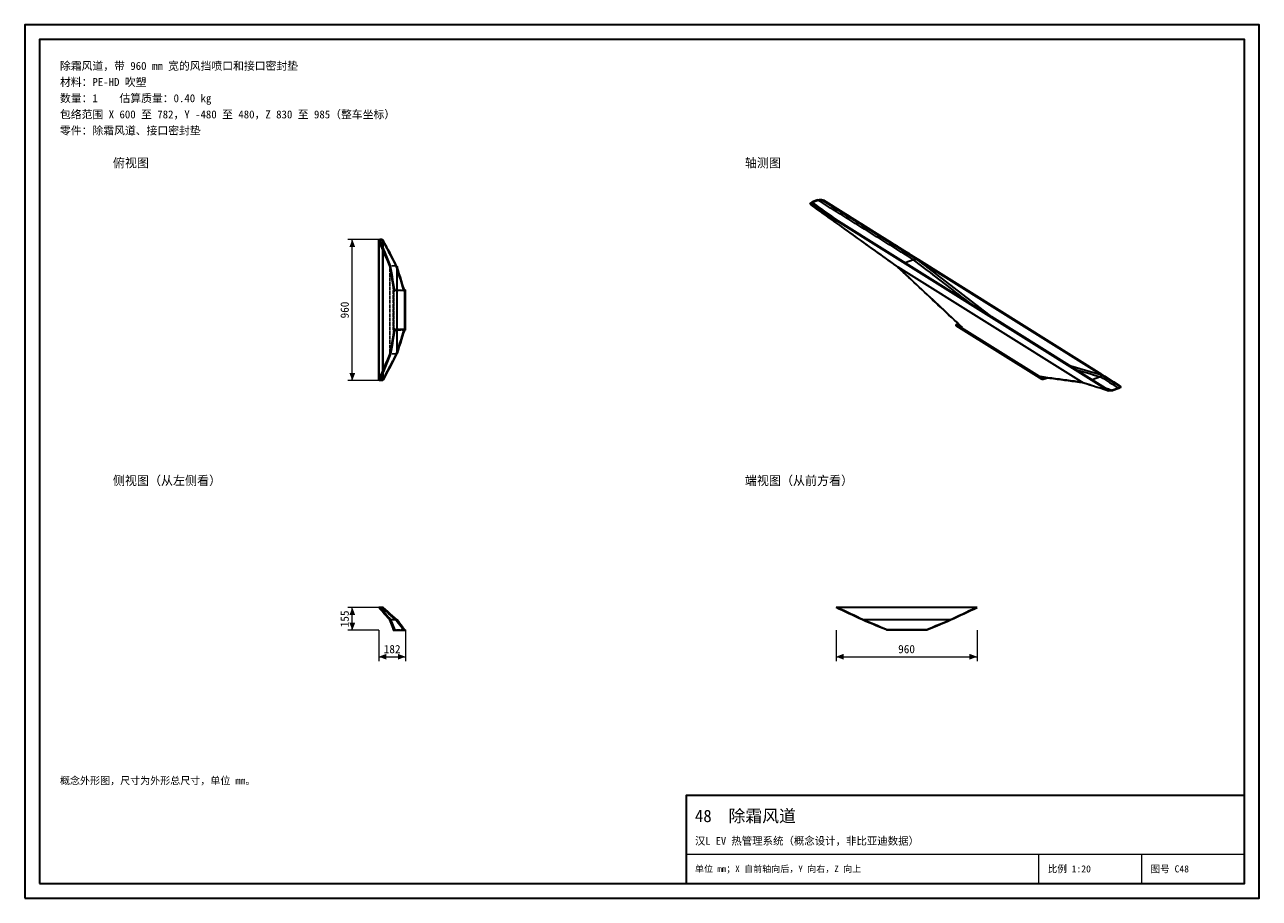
# Model space of a CAD drawing. Header units: millimetres. Extents: x 0 to 420, y 0 to 297.
import ezdxf
from ezdxf.enums import TextEntityAlignment as Align

# ---------------------------------------------------------------- set-up
doc = ezdxf.new("R2010")
doc.units = ezdxf.units.MM
doc.linetypes.add('DASHED', pattern=[1.524, 1.27, -0.254])
for name, color, linetype, lineweight, true_color in [('DIM', 7, 'Continuous', 18, 0x1e5aa0), ('FRAME', 7, 'Continuous', 35, 0x3c3c3c), ('HIDDEN', 7, 'DASHED', 13, 0x969696), ('OUTLINE', 7, 'Continuous', 35, 0x141414), ('TEXT', 7, 'Continuous', 18, 0x141414), ('THIN', 7, 'Continuous', 13, 0x6e6e6e)]:
    doc.layers.add(name, color=color, linetype=linetype, lineweight=lineweight, true_color=true_color)
doc.styles.add('ZH', font='simsun.ttc')

msp = doc.modelspace()

# ---------------------------------------------------------------- hatches: boundary and pattern name
at = {"layer": 'DIM'}
for points in [[(111.45, 224), (110.46, 221.4), (112.44, 221.4)], [(111.45, 176), (112.44, 178.6), (110.46, 178.6)], [(111.45, 98.88), (110.46, 96.28), (112.44, 96.28)], [(111.45, 91.12), (112.44, 93.72), (110.46, 93.72)], [(120.45, 82.12), (123.05, 81.14), (123.05, 83.11)], [(129.55, 82.12), (126.95, 83.11), (126.95, 81.14)], [(276, 82.12), (278.6, 81.14), (278.6, 83.11)], [(324, 82.12), (321.4, 83.11), (321.4, 81.14)]]:
    msp.add_hatch(color=7, dxfattribs=at).paths.add_polyline_path(points)

# ---------------------------------------------------------------- linework, layer by layer
for points in [[(120.45, 224), (109.95, 224)], [(111.45, 176), (111.45, 224)], [(120.45, 176), (109.95, 176)], [(120.45, 98.88), (109.95, 98.88)], [(111.45, 91.12), (111.45, 98.88)], [(120.45, 91.12), (109.95, 91.12)], [(120.45, 91.12), (120.45, 80.62)], [(129.55, 91.12), (129.55, 80.62)], [(276, 91.12), (276, 80.62)], [(324, 91.12), (324, 80.62)], [(120.45, 82.12), (129.55, 82.12)], [(276, 82.12), (324, 82.12)]]:
    msp.add_lwpolyline(points, dxfattribs=at)
at = {"layer": 'FRAME'}
for points in [[(0, 0), (420, 0), (420, 297), (0, 297)], [(5, 5), (415, 5), (415, 292), (5, 292)], [(225, 5), (415, 5), (415, 35), (225, 35)]]:
    msp.add_lwpolyline(points, close=True, dxfattribs=at)
at = {"layer": 'HIDDEN'}
for points in [[(124.2, 214.6), (123.73, 215.72), (123.26, 216.85), (122.79, 217.97), (122.33, 219.1), (121.86, 220.22), (121.39, 221.35), (120.92, 222.47), (120.45, 223.6)], [(124.6, 215), (124.13, 216.12), (123.66, 217.25), (123.19, 218.38), (122.73, 219.5), (122.26, 220.62), (121.79, 221.75), (121.32, 222.88), (120.85, 224)], [(126.3, 215), (125.71, 216.12), (125.11, 217.25), (124.52, 218.38), (123.93, 219.5), (123.33, 220.62), (122.74, 221.75), (122.14, 222.88), (121.55, 224)], [(126.57, 214.74), (125.97, 215.87), (125.38, 216.99), (124.78, 218.12), (124.19, 219.24), (123.6, 220.37), (123, 221.49), (122.41, 222.62), (121.82, 223.74)], [(126.6, 214.6), (126.01, 215.72), (125.41, 216.85), (124.82, 217.97), (124.23, 219.1), (123.63, 220.22), (123.04, 221.35), (122.44, 222.47), (121.85, 223.6)], [(126.3, 214.9), (125.66, 216.1), (125.03, 217.31), (124.39, 218.51), (123.76, 219.72), (123.12, 220.92), (122.49, 222.13), (121.85, 223.33)], [(124.6, 214.9), (124.14, 216), (123.68, 217.1), (123.23, 218.2), (122.77, 219.3), (122.31, 220.4), (121.85, 221.5)], [(124.3, 214.6), (123.89, 215.58), (123.48, 216.56), (123.08, 217.54), (122.67, 218.52), (122.26, 219.5), (121.85, 220.48)], [(124.2, 214.6), (124.21, 214.7), (124.25, 214.8), (124.32, 214.88), (124.4, 214.95), (124.5, 214.99), (124.6, 215)], [(124.2, 185.4), (124.2, 214.6)], [(125.6, 206.2), (125.4, 207.4), (125.2, 208.6), (125, 209.8), (124.8, 211), (124.6, 212.2), (124.4, 213.4), (124.2, 214.6)], [(124.6, 214.9), (124.52, 214.89), (124.45, 214.86), (124.39, 214.81), (124.34, 214.75), (124.31, 214.68), (124.3, 214.6)], [(124.3, 185.4), (124.3, 214.6)], [(125.7, 206.2), (125.5, 207.4), (125.3, 208.6), (125.1, 209.8), (124.9, 211), (124.7, 212.2), (124.5, 213.4), (124.3, 214.6)], [(126.3, 215), (124.6, 215)], [(126, 206.6), (125.8, 207.8), (125.6, 209), (125.4, 210.2), (125.2, 211.4), (125, 212.6), (124.8, 213.8), (124.6, 215)], [(126.3, 214.9), (124.6, 214.9)], [(126, 206.5), (125.8, 207.7), (125.6, 208.9), (125.4, 210.1), (125.2, 211.3), (125, 212.5), (124.8, 213.7), (124.6, 214.9)], [(126.3, 215), (126.37, 214.99), (126.44, 214.97), (126.51, 214.94), (126.56, 214.9), (126.61, 214.85), (126.65, 214.79)], [(128.9, 206.6), (128.53, 207.8), (128.16, 209), (127.79, 210.2), (127.41, 211.4), (127.04, 212.6), (126.67, 213.8), (126.3, 215)], [(126.57, 214.74), (126.54, 214.79), (126.5, 214.82), (126.45, 214.86), (126.41, 214.88), (126.35, 214.9), (126.3, 214.9)], [(128.9, 206.5), (128.53, 207.7), (128.16, 208.9), (127.79, 210.1), (127.41, 211.3), (127.04, 212.5), (126.67, 213.7), (126.3, 214.9)], [(126.59, 214.69), (126.58, 214.7), (126.58, 214.71), (126.58, 214.71), (126.57, 214.72), (126.57, 214.73), (126.57, 214.74)], [(126.6, 214.6), (126.6, 214.62), (126.6, 214.63), (126.6, 214.64), (126.59, 214.66), (126.59, 214.67), (126.59, 214.69)], [(129.19, 206.29), (128.82, 207.49), (128.44, 208.69), (128.07, 209.89), (127.7, 211.09), (127.33, 212.29), (126.96, 213.49), (126.59, 214.69)], [(126.6, 185.4), (126.6, 214.6)], [(129.2, 206.2), (128.83, 207.4), (128.46, 208.6), (128.09, 209.8), (127.71, 211), (127.34, 212.2), (126.97, 213.4), (126.6, 214.6)], [(125.35, 193.15), (125.35, 206.85)], [(125.35, 193.15), (125.35, 206.85)], [(125.35, 206.85), (129.12, 206.85)], [(125.35, 206.85), (129.55, 206.85)], [(126, 206.6), (125.9, 206.59), (125.8, 206.55), (125.72, 206.48), (125.65, 206.4), (125.61, 206.3), (125.6, 206.2)], [(129.18, 206.6), (125.6, 206.6)], [(125.6, 193.4), (125.6, 206.6)], [(129.3, 206.6), (125.6, 206.6)], [(125.6, 193.4), (125.6, 206.6)], [(125.6, 193.8), (125.6, 206.2)], [(126, 206.5), (125.92, 206.49), (125.85, 206.46), (125.79, 206.41), (125.74, 206.35), (125.71, 206.28), (125.7, 206.2)], [(125.7, 193.8), (125.7, 206.2)], [(128.9, 206.6), (126, 206.6)], [(128.9, 206.5), (126, 206.5)], [(129.28, 206.32), (129.25, 206.4), (129.2, 206.46), (129.14, 206.52), (129.06, 206.56), (128.98, 206.59), (128.9, 206.6)], [(129.19, 206.29), (129.16, 206.35), (129.12, 206.4), (129.08, 206.44), (129.02, 206.47), (128.96, 206.49), (128.9, 206.5)], [(129.2, 206.2), (129.2, 206.22), (129.2, 206.23), (129.2, 206.24), (129.19, 206.26), (129.19, 206.27), (129.19, 206.29)], [(129.2, 193.8), (129.2, 206.2)], [(129.3, 193.4), (129.3, 206.6)], [(129.3, 193.8), (129.3, 206.2)], [(129.55, 193.15), (129.55, 206.85)], [(125.6, 193.8), (125.4, 192.6), (125.2, 191.4), (125, 190.2), (124.8, 189), (124.6, 187.8), (124.4, 186.6), (124.2, 185.4)], [(125.7, 193.8), (125.5, 192.6), (125.3, 191.4), (125.1, 190.2), (124.9, 189), (124.7, 187.8), (124.5, 186.6), (124.3, 185.4)], [(126, 193.5), (125.8, 192.3), (125.6, 191.1), (125.4, 189.9), (125.2, 188.7), (125, 187.5), (124.8, 186.3), (124.6, 185.1)], [(126, 193.4), (125.8, 192.2), (125.6, 191), (125.4, 189.8), (125.2, 188.6), (125, 187.4), (124.8, 186.2), (124.6, 185)], [(125.6, 193.8), (125.61, 193.7), (125.65, 193.6), (125.72, 193.52), (125.8, 193.45), (125.9, 193.41), (126, 193.4)], [(129.18, 193.4), (125.6, 193.4)], [(129.3, 193.4), (125.6, 193.4)], [(125.7, 193.8), (125.71, 193.72), (125.74, 193.65), (125.79, 193.59), (125.85, 193.54), (125.92, 193.51), (126, 193.5)], [(128.9, 193.5), (126, 193.5)], [(128.9, 193.4), (126, 193.4)], [(128.9, 193.5), (128.53, 192.3), (128.16, 191.1), (127.79, 189.9), (127.41, 188.7), (127.04, 187.5), (126.67, 186.3), (126.3, 185.1)], [(128.9, 193.4), (128.53, 192.2), (128.16, 191), (127.79, 189.8), (127.41, 188.6), (127.04, 187.4), (126.67, 186.2), (126.3, 185)], [(129.19, 193.71), (128.82, 192.51), (128.44, 191.31), (128.07, 190.11), (127.7, 188.91), (127.33, 187.71), (126.96, 186.51), (126.59, 185.31)], [(129.2, 193.8), (128.83, 192.6), (128.46, 191.4), (128.09, 190.2), (127.71, 189), (127.34, 187.8), (126.97, 186.6), (126.6, 185.4)], [(128.9, 193.5), (128.96, 193.51), (129.02, 193.53), (129.08, 193.56), (129.12, 193.6), (129.16, 193.65), (129.19, 193.71)], [(128.9, 193.4), (128.98, 193.41), (129.06, 193.44), (129.14, 193.48), (129.2, 193.54), (129.25, 193.6), (129.28, 193.68)], [(129.19, 193.71), (129.19, 193.73), (129.19, 193.74), (129.2, 193.76), (129.2, 193.77), (129.2, 193.78), (129.2, 193.8)], [(125.35, 193.15), (129.55, 193.15)], [(125.35, 193.15), (129.12, 193.15)], [(124.2, 185.4), (123.73, 184.28), (123.26, 183.15), (122.79, 182.03), (122.33, 180.9), (121.86, 179.78), (121.39, 178.65), (120.92, 177.53), (120.45, 176.4)], [(124.6, 185), (124.13, 183.88), (123.66, 182.75), (123.19, 181.62), (122.73, 180.5), (122.26, 179.38), (121.79, 178.25), (121.32, 177.12), (120.85, 176)], [(126.3, 185), (125.71, 183.88), (125.11, 182.75), (124.52, 181.62), (123.93, 180.5), (123.33, 179.38), (122.74, 178.25), (122.14, 177.12), (121.55, 176)], [(126.57, 185.26), (125.97, 184.13), (125.38, 183.01), (124.78, 181.88), (124.19, 180.76), (123.6, 179.63), (123, 178.51), (122.41, 177.38), (121.82, 176.26)], [(126.6, 185.4), (126.01, 184.28), (125.41, 183.15), (124.82, 182.03), (124.23, 180.9), (123.63, 179.78), (123.04, 178.65), (122.44, 177.53), (121.85, 176.4)], [(124.3, 185.4), (123.89, 184.42), (123.48, 183.44), (123.08, 182.46), (122.67, 181.48), (122.26, 180.5), (121.85, 179.52)], [(126.3, 185.1), (125.66, 183.9), (125.03, 182.69), (124.39, 181.49), (123.76, 180.28), (123.12, 179.08), (122.49, 177.87), (121.85, 176.67)], [(124.6, 185.1), (124.14, 184), (123.68, 182.9), (123.23, 181.8), (122.77, 180.7), (122.31, 179.6), (121.85, 178.5)], [(124.6, 185), (124.5, 185.01), (124.4, 185.05), (124.32, 185.12), (124.25, 185.2), (124.21, 185.3), (124.2, 185.4)], [(124.3, 185.4), (124.31, 185.32), (124.34, 185.25), (124.39, 185.19), (124.45, 185.14), (124.52, 185.11), (124.6, 185.1)], [(126.3, 185.1), (124.6, 185.1)], [(126.3, 185), (124.6, 185)], [(126.3, 185.1), (126.35, 185.1), (126.41, 185.12), (126.45, 185.14), (126.5, 185.18), (126.54, 185.21), (126.57, 185.26)], [(126.65, 185.21), (126.61, 185.15), (126.56, 185.1), (126.51, 185.06), (126.44, 185.03), (126.37, 185.01), (126.3, 185)], [(126.57, 185.26), (126.57, 185.27), (126.57, 185.28), (126.58, 185.29), (126.58, 185.29), (126.58, 185.3), (126.59, 185.31)], [(126.59, 185.31), (126.59, 185.33), (126.59, 185.34), (126.6, 185.36), (126.6, 185.37), (126.6, 185.38), (126.6, 185.4)], [(120.45, 98.88), (120.52, 98.88), (120.58, 98.88), (120.65, 98.88), (120.72, 98.88), (120.78, 98.88), (120.85, 98.88)], [(124.2, 94.62), (123.58, 95.33), (122.95, 96.04), (122.33, 96.75), (121.7, 97.46), (121.08, 98.17), (120.45, 98.88)], [(120.85, 98.88), (120.8, 98.88), (120.75, 98.88), (120.7, 98.88), (120.65, 98.88), (120.6, 98.88), (120.55, 98.88)], [(120.55, 98.88), (120.6, 98.88), (120.65, 98.88), (120.7, 98.88), (120.75, 98.88), (120.8, 98.88), (120.85, 98.88)], [(124.3, 94.62), (123.68, 95.33), (123.05, 96.04), (122.43, 96.75), (121.8, 97.46), (121.18, 98.17), (120.55, 98.88)], [(124.3, 94.62), (123.68, 95.33), (123.05, 96.04), (122.43, 96.75), (121.8, 97.46), (121.18, 98.17), (120.55, 98.88)], [(121.55, 98.88), (120.85, 98.88)], [(121.55, 98.88), (120.85, 98.88)], [(121.55, 98.88), (120.85, 98.88)], [(124.6, 94.62), (123.98, 95.33), (123.35, 96.04), (122.73, 96.75), (122.1, 97.46), (121.48, 98.17), (120.85, 98.88)], [(124.6, 94.62), (123.98, 95.33), (123.35, 96.04), (122.73, 96.75), (122.1, 97.46), (121.48, 98.17), (120.85, 98.88)], [(124.6, 94.62), (123.98, 95.33), (123.35, 96.04), (122.73, 96.75), (122.1, 97.46), (121.48, 98.17), (120.85, 98.88)], [(121.55, 98.88), (121.62, 98.88), (121.68, 98.88), (121.75, 98.88), (121.82, 98.88), (121.88, 98.88), (121.95, 98.88)], [(121.55, 98.88), (121.6, 98.88), (121.65, 98.88), (121.7, 98.88), (121.75, 98.88), (121.8, 98.88), (121.85, 98.88)], [(121.85, 98.88), (121.8, 98.88), (121.75, 98.88), (121.7, 98.88), (121.65, 98.88), (121.6, 98.88), (121.55, 98.88)], [(126.3, 94.62), (125.51, 95.33), (124.72, 96.04), (123.93, 96.75), (123.13, 97.46), (122.34, 98.17), (121.55, 98.88)], [(126.3, 94.62), (125.51, 95.33), (124.72, 96.04), (123.93, 96.75), (123.13, 97.46), (122.34, 98.17), (121.55, 98.88)], [(126.3, 94.62), (125.51, 95.33), (124.72, 96.04), (123.93, 96.75), (123.13, 97.46), (122.34, 98.17), (121.55, 98.88)], [(126.6, 94.62), (125.81, 95.33), (125.02, 96.04), (124.23, 96.75), (123.43, 97.46), (122.64, 98.17), (121.85, 98.88)], [(126.6, 94.62), (125.81, 95.33), (125.02, 96.04), (124.23, 96.75), (123.43, 97.46), (122.64, 98.17), (121.85, 98.88)], [(126.7, 94.62), (125.91, 95.33), (125.12, 96.04), (124.33, 96.75), (123.53, 97.46), (122.74, 98.17), (121.95, 98.88)], [(276, 98.88), (276.07, 98.88), (276.13, 98.88), (276.2, 98.88), (276.27, 98.88), (276.33, 98.88), (276.4, 98.88)], [(285, 94.62), (283.88, 95.16), (282.75, 95.69), (281.62, 96.22), (280.5, 96.75), (279.38, 97.28), (278.25, 97.81), (277.12, 98.34), (276, 98.88)], [(276.4, 98.88), (276.35, 98.88), (276.3, 98.88), (276.25, 98.88), (276.2, 98.88), (276.15, 98.88), (276.1, 98.88)], [(276.1, 98.88), (276.15, 98.88), (276.2, 98.88), (276.25, 98.88), (276.3, 98.88), (276.35, 98.88), (276.4, 98.88)], [(285.1, 94.62), (283.98, 95.16), (282.85, 95.69), (281.73, 96.22), (280.6, 96.75), (279.48, 97.28), (278.35, 97.81), (277.23, 98.34), (276.1, 98.88)], [(285.1, 94.62), (283.98, 95.16), (282.85, 95.69), (281.73, 96.22), (280.6, 96.75), (279.48, 97.28), (278.35, 97.81), (277.23, 98.34), (276.1, 98.88)], [(323.6, 98.88), (276.4, 98.88)], [(323.6, 98.88), (276.4, 98.88)], [(323.6, 98.88), (276.4, 98.88)], [(285.4, 94.62), (284.27, 95.16), (283.15, 95.69), (282.02, 96.22), (280.9, 96.75), (279.77, 97.28), (278.65, 97.81), (277.52, 98.34), (276.4, 98.88)], [(285.4, 94.62), (284.27, 95.16), (283.15, 95.69), (282.02, 96.22), (280.9, 96.75), (279.77, 97.28), (278.65, 97.81), (277.52, 98.34), (276.4, 98.88)], [(285.4, 94.62), (284.27, 95.16), (283.15, 95.69), (282.02, 96.22), (280.9, 96.75), (279.77, 97.28), (278.65, 97.81), (277.52, 98.34), (276.4, 98.88)], [(314.6, 94.62), (315.73, 95.16), (316.85, 95.69), (317.98, 96.22), (319.1, 96.75), (320.23, 97.28), (321.35, 97.81), (322.48, 98.34), (323.6, 98.88)], [(314.6, 94.62), (315.73, 95.16), (316.85, 95.69), (317.98, 96.22), (319.1, 96.75), (320.23, 97.28), (321.35, 97.81), (322.48, 98.34), (323.6, 98.88)], [(314.6, 94.62), (315.73, 95.16), (316.85, 95.69), (317.98, 96.22), (319.1, 96.75), (320.23, 97.28), (321.35, 97.81), (322.48, 98.34), (323.6, 98.88)], [(314.9, 94.62), (316.02, 95.16), (317.15, 95.69), (318.27, 96.22), (319.4, 96.75), (320.52, 97.28), (321.65, 97.81), (322.77, 98.34), (323.9, 98.88)], [(314.9, 94.62), (316.02, 95.16), (317.15, 95.69), (318.27, 96.22), (319.4, 96.75), (320.52, 97.28), (321.65, 97.81), (322.77, 98.34), (323.9, 98.88)], [(315, 94.62), (316.12, 95.16), (317.25, 95.69), (318.38, 96.22), (319.5, 96.75), (320.62, 97.28), (321.75, 97.81), (322.88, 98.34), (324, 98.88)], [(323.6, 98.88), (323.67, 98.88), (323.73, 98.88), (323.8, 98.88), (323.87, 98.88), (323.93, 98.88), (324, 98.88)], [(323.9, 98.88), (323.85, 98.88), (323.8, 98.88), (323.75, 98.88), (323.7, 98.88), (323.65, 98.88), (323.6, 98.88)], [(323.6, 98.88), (323.65, 98.88), (323.7, 98.88), (323.75, 98.88), (323.8, 98.88), (323.85, 98.88), (323.9, 98.88)], [(125.6, 91.12), (125.37, 91.71), (125.13, 92.29), (124.9, 92.88), (124.67, 93.46), (124.43, 94.04), (124.2, 94.62)], [(124.2, 94.62), (124.27, 94.62), (124.33, 94.62), (124.4, 94.62), (124.47, 94.62), (124.53, 94.62), (124.6, 94.62)], [(125.7, 91.12), (125.47, 91.71), (125.23, 92.29), (125, 92.88), (124.77, 93.46), (124.53, 94.04), (124.3, 94.62)], [(124.6, 94.62), (124.55, 94.62), (124.5, 94.62), (124.45, 94.62), (124.4, 94.62), (124.35, 94.62), (124.3, 94.62)], [(125.7, 91.12), (125.47, 91.71), (125.23, 92.29), (125, 92.88), (124.77, 93.46), (124.53, 94.04), (124.3, 94.62)], [(124.3, 94.62), (124.35, 94.62), (124.4, 94.62), (124.45, 94.62), (124.5, 94.62), (124.55, 94.62), (124.6, 94.62)], [(126.3, 94.62), (124.6, 94.62)], [(126.3, 94.62), (124.6, 94.62)], [(126.3, 94.62), (124.6, 94.62)], [(126, 91.12), (125.77, 91.71), (125.53, 92.29), (125.3, 92.88), (125.07, 93.46), (124.83, 94.04), (124.6, 94.62)], [(126, 91.12), (125.77, 91.71), (125.53, 92.29), (125.3, 92.88), (125.07, 93.46), (124.83, 94.04), (124.6, 94.62)], [(126, 91.12), (125.77, 91.71), (125.53, 92.29), (125.3, 92.88), (125.07, 93.46), (124.83, 94.04), (124.6, 94.62)], [(126.3, 94.62), (126.37, 94.62), (126.43, 94.62), (126.5, 94.62), (126.57, 94.62), (126.63, 94.62), (126.7, 94.62)], [(126.3, 94.62), (126.35, 94.62), (126.4, 94.62), (126.45, 94.62), (126.5, 94.62), (126.55, 94.62), (126.6, 94.62)], [(126.6, 94.62), (126.55, 94.62), (126.5, 94.62), (126.45, 94.62), (126.4, 94.62), (126.35, 94.62), (126.3, 94.62)], [(128.9, 91.12), (128.47, 91.71), (128.03, 92.29), (127.6, 92.88), (127.17, 93.46), (126.73, 94.04), (126.3, 94.62)], [(128.9, 91.12), (128.47, 91.71), (128.03, 92.29), (127.6, 92.88), (127.17, 93.46), (126.73, 94.04), (126.3, 94.62)], [(128.9, 91.12), (128.47, 91.71), (128.03, 92.29), (127.6, 92.88), (127.17, 93.46), (126.73, 94.04), (126.3, 94.62)], [(129.2, 91.12), (128.77, 91.71), (128.33, 92.29), (127.9, 92.88), (127.47, 93.46), (127.03, 94.04), (126.6, 94.62)], [(129.2, 91.12), (128.77, 91.71), (128.33, 92.29), (127.9, 92.88), (127.47, 93.46), (127.03, 94.04), (126.6, 94.62)], [(129.3, 91.12), (128.87, 91.71), (128.43, 92.29), (128, 92.88), (127.57, 93.46), (127.13, 94.04), (126.7, 94.62)], [(293.4, 91.12), (292.2, 91.62), (291, 92.12), (289.8, 92.62), (288.6, 93.12), (287.4, 93.62), (286.2, 94.12), (285, 94.62)], [(285, 94.62), (285.07, 94.62), (285.13, 94.62), (285.2, 94.62), (285.27, 94.62), (285.33, 94.62), (285.4, 94.62)], [(293.5, 91.12), (292.3, 91.62), (291.1, 92.12), (289.9, 92.62), (288.7, 93.12), (287.5, 93.62), (286.3, 94.12), (285.1, 94.62)], [(285.4, 94.62), (285.35, 94.62), (285.3, 94.62), (285.25, 94.62), (285.2, 94.62), (285.15, 94.62), (285.1, 94.62)], [(293.5, 91.12), (292.3, 91.62), (291.1, 92.12), (289.9, 92.62), (288.7, 93.12), (287.5, 93.62), (286.3, 94.12), (285.1, 94.62)], [(285.1, 94.62), (285.15, 94.62), (285.2, 94.62), (285.25, 94.62), (285.3, 94.62), (285.35, 94.62), (285.4, 94.62)], [(314.6, 94.62), (285.4, 94.62)], [(314.6, 94.62), (285.4, 94.62)], [(314.6, 94.62), (285.4, 94.62)], [(293.8, 91.12), (292.6, 91.62), (291.4, 92.12), (290.2, 92.62), (289, 93.12), (287.8, 93.62), (286.6, 94.12), (285.4, 94.62)], [(293.8, 91.12), (292.6, 91.62), (291.4, 92.12), (290.2, 92.62), (289, 93.12), (287.8, 93.62), (286.6, 94.12), (285.4, 94.62)], [(293.8, 91.12), (292.6, 91.62), (291.4, 92.12), (290.2, 92.62), (289, 93.12), (287.8, 93.62), (286.6, 94.12), (285.4, 94.62)], [(306.2, 91.12), (307.4, 91.62), (308.6, 92.12), (309.8, 92.62), (311, 93.12), (312.2, 93.62), (313.4, 94.12), (314.6, 94.62)], [(306.2, 91.12), (307.4, 91.62), (308.6, 92.12), (309.8, 92.62), (311, 93.12), (312.2, 93.62), (313.4, 94.12), (314.6, 94.62)], [(306.2, 91.12), (307.4, 91.62), (308.6, 92.12), (309.8, 92.62), (311, 93.12), (312.2, 93.62), (313.4, 94.12), (314.6, 94.62)], [(306.5, 91.12), (307.7, 91.62), (308.9, 92.12), (310.1, 92.62), (311.3, 93.12), (312.5, 93.62), (313.7, 94.12), (314.9, 94.62)], [(306.5, 91.12), (307.7, 91.62), (308.9, 92.12), (310.1, 92.62), (311.3, 93.12), (312.5, 93.62), (313.7, 94.12), (314.9, 94.62)], [(306.6, 91.12), (307.8, 91.62), (309, 92.12), (310.2, 92.62), (311.4, 93.12), (312.6, 93.62), (313.8, 94.12), (315, 94.62)], [(314.6, 94.62), (314.67, 94.62), (314.73, 94.62), (314.8, 94.62), (314.87, 94.62), (314.93, 94.62), (315, 94.62)], [(314.9, 94.62), (314.85, 94.62), (314.8, 94.62), (314.75, 94.62), (314.7, 94.62), (314.65, 94.62), (314.6, 94.62)], [(314.6, 94.62), (314.65, 94.62), (314.7, 94.62), (314.75, 94.62), (314.8, 94.62), (314.85, 94.62), (314.9, 94.62)], [(125.35, 91.12), (125.35, 91.28)], [(125.35, 91.28), (129.55, 91.28)], [(125.35, 91.12), (129.55, 91.12)], [(125.6, 91.12), (125.59, 91.15), (125.58, 91.17), (125.57, 91.2), (125.56, 91.22), (125.55, 91.25), (125.54, 91.28)], [(129.3, 91.28), (125.6, 91.28)], [(129.3, 91.28), (125.6, 91.28)], [(125.6, 91.12), (125.6, 91.28)], [(125.6, 91.12), (125.6, 91.28)], [(125.6, 91.12), (125.67, 91.12), (125.73, 91.12), (125.8, 91.12), (125.87, 91.12), (125.93, 91.12), (126, 91.12)], [(126, 91.12), (125.93, 91.12), (125.87, 91.12), (125.8, 91.12), (125.73, 91.12), (125.67, 91.12), (125.6, 91.12)], [(129.3, 91.12), (125.6, 91.12)], [(129.3, 91.12), (125.6, 91.12)], [(126, 91.12), (125.95, 91.12), (125.9, 91.12), (125.85, 91.12), (125.8, 91.12), (125.75, 91.12), (125.7, 91.12)], [(125.7, 91.12), (125.75, 91.12), (125.8, 91.12), (125.85, 91.12), (125.9, 91.12), (125.95, 91.12), (126, 91.12)], [(125.94, 91.28), (128.79, 91.28)], [(128.9, 91.12), (126, 91.12)], [(128.9, 91.12), (126, 91.12)], [(128.9, 91.12), (126, 91.12)], [(128.9, 91.12), (126, 91.12)], [(128.9, 91.12), (128.97, 91.12), (129.03, 91.12), (129.1, 91.12), (129.17, 91.12), (129.23, 91.12), (129.3, 91.12)], [(129.3, 91.12), (129.23, 91.12), (129.17, 91.12), (129.1, 91.12), (129.03, 91.12), (128.97, 91.12), (128.9, 91.12)], [(128.9, 91.12), (128.95, 91.12), (129, 91.12), (129.05, 91.12), (129.1, 91.12), (129.15, 91.12), (129.2, 91.12)], [(129.2, 91.12), (129.15, 91.12), (129.1, 91.12), (129.05, 91.12), (129, 91.12), (128.95, 91.12), (128.9, 91.12)], [(129.3, 91.12), (129.28, 91.15), (129.26, 91.17), (129.24, 91.2), (129.23, 91.22), (129.21, 91.25), (129.19, 91.28)], [(129.3, 91.12), (129.3, 91.28)], [(129.3, 91.12), (129.3, 91.28)], [(129.55, 91.12), (129.55, 91.28)], [(306.85, 91.28), (293.15, 91.28)], [(293.15, 91.12), (293.15, 91.28)], [(293.4, 91.12), (293.36, 91.14), (293.32, 91.16), (293.27, 91.18), (293.23, 91.19), (293.19, 91.21), (293.15, 91.23)], [(306.85, 91.12), (293.15, 91.12)], [(306.6, 91.28), (293.4, 91.28)], [(306.6, 91.28), (293.4, 91.28)], [(293.4, 91.12), (293.4, 91.28)], [(293.4, 91.12), (293.4, 91.28)], [(293.8, 91.12), (293.73, 91.12), (293.67, 91.12), (293.6, 91.12), (293.53, 91.12), (293.47, 91.12), (293.4, 91.12)], [(293.4, 91.12), (293.47, 91.12), (293.53, 91.12), (293.6, 91.12), (293.67, 91.12), (293.73, 91.12), (293.8, 91.12)], [(306.6, 91.12), (293.4, 91.12)], [(306.6, 91.12), (293.4, 91.12)], [(293.8, 91.12), (293.74, 91.15), (293.68, 91.17), (293.62, 91.2), (293.56, 91.22), (293.5, 91.25), (293.44, 91.28)], [(293.8, 91.12), (293.75, 91.12), (293.7, 91.12), (293.65, 91.12), (293.6, 91.12), (293.55, 91.12), (293.5, 91.12)], [(293.5, 91.12), (293.55, 91.12), (293.6, 91.12), (293.65, 91.12), (293.7, 91.12), (293.75, 91.12), (293.8, 91.12)], [(306.2, 91.12), (293.8, 91.12)], [(306.2, 91.12), (293.8, 91.12)], [(306.2, 91.12), (293.8, 91.12)], [(306.2, 91.12), (293.8, 91.12)], [(306.2, 91.12), (306.26, 91.15), (306.32, 91.17), (306.38, 91.2), (306.44, 91.22), (306.5, 91.25), (306.56, 91.28)], [(306.6, 91.12), (306.53, 91.12), (306.47, 91.12), (306.4, 91.12), (306.33, 91.12), (306.27, 91.12), (306.2, 91.12)], [(306.2, 91.12), (306.27, 91.12), (306.33, 91.12), (306.4, 91.12), (306.47, 91.12), (306.53, 91.12), (306.6, 91.12)], [(306.5, 91.12), (306.45, 91.12), (306.4, 91.12), (306.35, 91.12), (306.3, 91.12), (306.25, 91.12), (306.2, 91.12)], [(306.2, 91.12), (306.25, 91.12), (306.3, 91.12), (306.35, 91.12), (306.4, 91.12), (306.45, 91.12), (306.5, 91.12)], [(306.6, 91.12), (306.6, 91.28)], [(306.6, 91.12), (306.6, 91.28)], [(306.6, 91.12), (306.64, 91.14), (306.68, 91.16), (306.73, 91.18), (306.77, 91.19), (306.81, 91.21), (306.85, 91.23)], [(306.85, 91.12), (306.85, 91.28)]]:
    msp.add_lwpolyline(points, dxfattribs=at)
at = {"layer": 'OUTLINE'}
for points in [[(267.5, 235.79), (267.35, 235.94), (267.26, 236.13), (267.31, 236.33), (267.44, 236.49), (267.62, 236.61), (267.81, 236.7)], [(267.55, 235.76), (267.54, 235.76), (267.53, 235.77), (267.53, 235.77), (267.52, 235.78), (267.51, 235.78), (267.5, 235.79)], [(297.12, 214.58), (296.14, 215.28), (295.15, 215.99), (294.16, 216.7), (293.17, 217.41), (292.19, 218.11), (291.2, 218.82), (290.21, 219.53), (289.22, 220.23), (288.24, 220.94), (287.25, 221.65), (286.26, 222.36), (285.27, 223.06), (284.29, 223.77), (283.3, 224.48), (282.31, 225.18), (281.32, 225.89), (280.34, 226.6), (279.35, 227.31), (278.36, 228.01), (277.37, 228.72), (276.39, 229.43), (275.4, 230.13), (274.41, 230.84), (273.42, 231.55), (272.44, 232.25), (271.45, 232.96), (270.46, 233.67), (269.47, 234.38), (268.49, 235.08), (267.5, 235.79)], [(368.33, 172.73), (267.55, 235.76)], [(297.18, 214.54), (296.19, 215.25), (295.2, 215.96), (294.21, 216.66), (293.23, 217.37), (292.24, 218.08), (291.25, 218.78), (290.26, 219.49), (289.28, 220.2), (288.29, 220.91), (287.3, 221.61), (286.31, 222.32), (285.33, 223.03), (284.34, 223.73), (283.35, 224.44), (282.36, 225.15), (281.38, 225.86), (280.39, 226.56), (279.4, 227.27), (278.41, 227.98), (277.43, 228.68), (276.44, 229.39), (275.45, 230.1), (274.46, 230.81), (273.48, 231.51), (272.49, 232.22), (271.5, 232.93), (270.51, 233.63), (269.53, 234.34), (268.54, 235.05), (267.55, 235.76)], [(267.79, 235.88), (267.68, 235.99), (267.61, 236.14), (267.64, 236.29), (267.75, 236.41), (267.88, 236.5), (268.02, 236.57)], [(267.83, 235.86), (267.82, 235.86), (267.82, 235.87), (267.81, 235.87), (267.8, 235.88), (267.8, 235.88), (267.79, 235.88)], [(269.75, 237.42), (267.81, 236.7)], [(368.61, 172.83), (267.83, 235.86)], [(269.97, 237.29), (268.02, 236.57)], [(277.16, 230.02), (276.15, 230.75), (275.13, 231.48), (274.12, 232.2), (273.1, 232.93), (272.08, 233.66), (271.07, 234.38), (270.05, 235.11), (269.04, 235.84), (268.02, 236.57)], [(269.75, 237.42), (270.08, 237.51), (270.41, 237.55), (270.75, 237.56), (271.08, 237.52), (271.41, 237.44), (271.71, 237.3)], [(269.97, 237.29), (270.21, 237.35), (270.46, 237.39), (270.71, 237.39), (270.96, 237.36), (271.21, 237.3), (271.44, 237.19)], [(302.36, 217.1), (301.32, 217.75), (300.27, 218.4), (299.23, 219.05), (298.18, 219.7), (297.14, 220.36), (296.09, 221.01), (295.05, 221.66), (294, 222.31), (292.96, 222.96), (291.91, 223.61), (290.87, 224.26), (289.82, 224.91), (288.78, 225.56), (287.73, 226.22), (286.69, 226.87), (285.64, 227.52), (284.6, 228.17), (283.55, 228.82), (282.51, 229.47), (281.46, 230.12), (280.42, 230.77), (279.37, 231.43), (278.33, 232.08), (277.28, 232.73), (276.24, 233.38), (275.19, 234.03), (274.15, 234.68), (273.1, 235.33), (272.06, 235.98), (271.01, 236.63), (269.97, 237.29)], [(271.44, 237.19), (271.44, 237.19), (271.44, 237.19), (271.44, 237.19), (271.44, 237.19), (271.44, 237.19), (271.44, 237.19)], [(372.21, 174.17), (271.44, 237.19)], [(271.71, 237.3), (271.71, 237.3), (271.71, 237.3), (271.72, 237.3), (271.72, 237.3), (271.72, 237.3), (271.72, 237.3)], [(304.11, 217.11), (303.07, 217.76), (302.02, 218.41), (300.98, 219.06), (299.93, 219.72), (298.89, 220.37), (297.84, 221.02), (296.8, 221.67), (295.75, 222.32), (294.71, 222.97), (293.66, 223.62), (292.62, 224.27), (291.57, 224.92), (290.53, 225.58), (289.48, 226.23), (288.44, 226.88), (287.39, 227.53), (286.35, 228.18), (285.3, 228.83), (284.26, 229.48), (283.21, 230.13), (282.17, 230.79), (281.12, 231.44), (280.08, 232.09), (279.03, 232.74), (277.99, 233.39), (276.94, 234.04), (275.89, 234.69), (274.85, 235.34), (273.8, 235.99), (272.76, 236.65), (271.71, 237.3)], [(372.49, 174.27), (271.72, 237.3)], [(304.12, 217.11), (303.07, 217.76), (302.03, 218.41), (300.98, 219.06), (299.94, 219.71), (298.89, 220.37), (297.84, 221.02), (296.8, 221.67), (295.75, 222.32), (294.71, 222.97), (293.66, 223.62), (292.62, 224.27), (291.57, 224.92), (290.53, 225.58), (289.48, 226.23), (288.44, 226.88), (287.39, 227.53), (286.35, 228.18), (285.3, 228.83), (284.26, 229.48), (283.21, 230.13), (282.17, 230.78), (281.12, 231.44), (280.08, 232.09), (279.03, 232.74), (277.99, 233.39), (276.94, 234.04), (275.9, 234.69), (274.85, 235.34), (273.81, 235.99), (272.76, 236.64), (271.72, 237.3)], [(120.45, 223.6), (120.46, 223.7), (120.5, 223.8), (120.57, 223.88), (120.65, 223.95), (120.75, 223.99), (120.85, 224)], [(120.45, 176.4), (120.45, 223.6)], [(120.55, 223.6), (120.56, 223.68), (120.59, 223.75), (120.64, 223.81), (120.7, 223.86), (120.77, 223.89), (120.85, 223.9)], [(120.55, 176.4), (120.55, 223.6)], [(121.85, 220.48), (121.63, 221), (121.42, 221.52), (121.2, 222.04), (120.98, 222.56), (120.77, 223.08), (120.55, 223.6)], [(121.55, 224), (120.85, 224)], [(121.55, 223.9), (120.85, 223.9)], [(121.85, 221.5), (121.68, 221.9), (121.52, 222.3), (121.35, 222.7), (121.18, 223.1), (121.02, 223.5), (120.85, 223.9)], [(121.55, 224), (121.62, 223.99), (121.69, 223.97), (121.76, 223.94), (121.81, 223.9), (121.86, 223.85), (121.9, 223.79)], [(121.55, 223.9), (121.6, 223.9), (121.66, 223.88), (121.7, 223.86), (121.75, 223.82), (121.79, 223.79), (121.82, 223.74)], [(121.85, 223.33), (121.8, 223.43), (121.75, 223.52), (121.7, 223.62), (121.65, 223.71), (121.6, 223.81), (121.55, 223.9)], [(121.82, 223.74), (121.83, 223.72), (121.83, 223.7), (121.84, 223.67), (121.85, 223.65), (121.85, 223.62), (121.85, 223.6)], [(121.85, 176.4), (121.85, 223.6)], [(121.9, 223.79), (121.92, 223.76), (121.93, 223.73), (121.94, 223.7), (121.94, 223.66), (121.95, 223.63), (121.95, 223.6)], [(126.65, 214.79), (126.06, 215.91), (125.47, 217.04), (124.87, 218.16), (124.28, 219.29), (123.69, 220.41), (123.09, 221.54), (122.5, 222.66), (121.9, 223.79)], [(121.95, 176.4), (121.95, 223.6)], [(126.7, 214.6), (126.11, 215.72), (125.51, 216.85), (124.92, 217.97), (124.33, 219.1), (123.73, 220.22), (123.14, 221.35), (122.54, 222.47), (121.95, 223.6)], [(126.65, 214.79), (126.66, 214.78), (126.66, 214.76), (126.67, 214.75), (126.67, 214.74), (126.68, 214.73), (126.68, 214.72)], [(126.68, 214.72), (126.69, 214.7), (126.69, 214.68), (126.7, 214.66), (126.7, 214.64), (126.7, 214.62), (126.7, 214.6)], [(129.28, 206.32), (128.91, 207.52), (128.54, 208.72), (128.17, 209.92), (127.8, 211.12), (127.42, 212.32), (127.05, 213.52), (126.68, 214.72)], [(126.7, 185.4), (126.7, 214.6)], [(129.3, 206.2), (128.93, 207.4), (128.56, 208.6), (128.19, 209.8), (127.81, 211), (127.44, 212.2), (127.07, 213.4), (126.7, 214.6)], [(318.86, 194.12), (317.95, 194.98), (317.05, 195.83), (316.14, 196.68), (315.23, 197.54), (314.32, 198.39), (313.41, 199.24), (312.51, 200.1), (311.6, 200.95), (310.69, 201.81), (309.78, 202.66), (308.88, 203.51), (307.97, 204.37), (307.06, 205.22), (306.15, 206.07), (305.25, 206.93), (304.34, 207.78), (303.43, 208.64), (302.52, 209.49), (301.62, 210.34), (300.71, 211.2), (299.8, 212.05), (298.89, 212.9), (297.99, 213.76), (297.08, 214.61)], [(297.18, 214.54), (297.17, 214.55), (297.16, 214.55), (297.15, 214.56), (297.14, 214.57), (297.13, 214.57), (297.12, 214.58)], [(359.52, 175.55), (297.18, 214.54)], [(319, 194.02), (318.09, 194.87), (317.18, 195.73), (316.27, 196.58), (315.36, 197.44), (314.45, 198.29), (313.54, 199.15), (312.63, 200.01), (311.72, 200.86), (310.81, 201.72), (309.91, 202.57), (309, 203.43), (308.09, 204.28), (307.18, 205.14), (306.27, 205.99), (305.36, 206.85), (304.45, 207.7), (303.54, 208.56), (302.63, 209.41), (301.72, 210.27), (300.81, 211.12), (299.9, 211.98), (299, 212.83), (298.09, 213.69), (297.18, 214.54)], [(302.36, 217.1), (299.51, 216.04)], [(303.49, 217.15), (303.3, 217.18), (303.12, 217.2), (302.92, 217.2), (302.74, 217.19), (302.55, 217.15), (302.36, 217.1)], [(322.42, 201.72), (321.47, 202.45), (320.51, 203.18), (319.56, 203.91), (318.6, 204.65), (317.65, 205.38), (316.69, 206.11), (315.74, 206.84), (314.78, 207.58), (313.83, 208.31), (312.87, 209.04), (311.92, 209.77), (310.96, 210.51), (310.01, 211.24), (309.05, 211.97), (308.1, 212.7), (307.14, 213.44), (306.19, 214.17), (305.23, 214.9), (304.28, 215.63), (303.32, 216.37), (302.36, 217.1)], [(304.11, 217.11), (304.11, 217.11), (304.11, 217.11), (304.11, 217.11), (304.12, 217.11), (304.12, 217.11), (304.12, 217.11)], [(366.46, 178.12), (304.12, 217.11)], [(328.99, 197.72), (328.01, 198.47), (327.02, 199.23), (326.04, 199.98), (325.05, 200.74), (324.07, 201.49), (323.08, 202.25), (322.1, 203), (321.11, 203.76), (320.13, 204.51), (319.15, 205.27), (318.16, 206.02), (317.18, 206.78), (316.19, 207.53), (315.21, 208.29), (314.22, 209.04), (313.24, 209.8), (312.26, 210.55), (311.27, 211.31), (310.29, 212.06), (309.3, 212.82), (308.32, 213.57), (307.33, 214.33), (306.35, 215.08), (305.36, 215.84), (304.38, 216.59)], [(129.12, 206.85), (129.55, 206.85)], [(129.3, 206.6), (129.18, 206.6)], [(129.3, 206.2), (129.3, 206.22), (129.3, 206.24), (129.3, 206.26), (129.29, 206.28), (129.29, 206.3), (129.28, 206.32)], [(129.3, 193.4), (129.3, 206.6)], [(129.55, 193.15), (129.55, 206.85)], [(327.03, 198.83), (327.37, 198.96)], [(327.84, 198.6), (327.56, 198.5)], [(328.99, 197.72), (328.92, 197.75), (328.86, 197.79), (328.78, 197.81), (328.71, 197.84), (328.64, 197.86), (328.57, 197.87)], [(355.46, 181.16), (328.99, 197.72)], [(129.28, 193.68), (128.91, 192.48), (128.54, 191.28), (128.17, 190.08), (127.8, 188.88), (127.42, 187.68), (127.05, 186.48), (126.68, 185.28)], [(129.3, 193.8), (128.93, 192.6), (128.56, 191.4), (128.19, 190.2), (127.81, 189), (127.44, 187.8), (127.07, 186.6), (126.7, 185.4)], [(129.3, 193.4), (129.18, 193.4)], [(129.28, 193.68), (129.29, 193.7), (129.29, 193.72), (129.3, 193.74), (129.3, 193.76), (129.3, 193.78), (129.3, 193.8)], [(316.92, 195.09), (317.57, 195.33)], [(346.17, 176.8), (316.92, 195.09)], [(316.92, 194.63), (316.92, 195.09)], [(346.17, 176.34), (316.92, 194.63)], [(129.12, 193.15), (129.55, 193.15)], [(126.65, 185.21), (126.06, 184.09), (125.47, 182.96), (124.87, 181.84), (124.28, 180.71), (123.69, 179.59), (123.09, 178.46), (122.5, 177.34), (121.9, 176.21)], [(126.7, 185.4), (126.11, 184.28), (125.51, 183.15), (124.92, 182.03), (124.33, 180.9), (123.73, 179.78), (123.14, 178.65), (122.54, 177.53), (121.95, 176.4)], [(126.68, 185.28), (126.68, 185.27), (126.67, 185.26), (126.67, 185.25), (126.66, 185.24), (126.66, 185.22), (126.65, 185.21)], [(126.7, 185.4), (126.7, 185.38), (126.7, 185.36), (126.7, 185.34), (126.69, 185.32), (126.69, 185.3), (126.68, 185.28)], [(355.67, 180.92), (355.65, 180.97), (355.62, 181.02), (355.59, 181.06), (355.55, 181.1), (355.51, 181.13), (355.46, 181.16)], [(355.46, 181.16), (356.63, 180.82), (357.79, 180.48), (358.96, 180.13), (360.13, 179.79), (361.29, 179.45), (362.46, 179.11), (363.62, 178.77), (364.79, 178.43), (365.95, 178.09)], [(356.05, 180.99), (355.75, 180.87)], [(356.28, 180.54), (356.85, 180.75)], [(120.85, 176), (120.75, 176.01), (120.65, 176.05), (120.57, 176.12), (120.5, 176.2), (120.46, 176.3), (120.45, 176.4)], [(121.85, 179.52), (121.63, 179), (121.42, 178.48), (121.2, 177.96), (120.98, 177.44), (120.77, 176.92), (120.55, 176.4)], [(120.85, 176.1), (120.77, 176.11), (120.7, 176.14), (120.64, 176.19), (120.59, 176.25), (120.56, 176.32), (120.55, 176.4)], [(121.85, 178.5), (121.68, 178.1), (121.52, 177.7), (121.35, 177.3), (121.18, 176.9), (121.02, 176.5), (120.85, 176.1)], [(121.85, 176.67), (121.8, 176.57), (121.75, 176.48), (121.7, 176.38), (121.65, 176.29), (121.6, 176.19), (121.55, 176.1)], [(121.85, 176.4), (121.85, 176.38), (121.85, 176.35), (121.84, 176.33), (121.83, 176.3), (121.83, 176.28), (121.82, 176.26)], [(121.95, 176.4), (121.95, 176.37), (121.94, 176.34), (121.94, 176.3), (121.93, 176.27), (121.92, 176.24), (121.9, 176.21)], [(345.47, 177.46), (346.75, 177.29), (348.03, 177.11), (349.3, 176.94), (350.58, 176.77), (351.86, 176.59), (353.14, 176.42), (354.41, 176.25), (355.69, 176.07), (356.97, 175.9), (358.24, 175.73), (359.52, 175.55)], [(346.17, 176.8), (347.02, 177.11)], [(346.17, 176.34), (347.93, 176.99)], [(346.17, 176.34), (346.17, 176.8)], [(346.2, 177.22), (347.46, 177.05), (348.72, 176.88), (349.98, 176.71), (351.23, 176.54), (352.49, 176.37), (353.75, 176.2), (355.01, 176.03), (356.26, 175.86), (357.52, 175.69), (358.78, 175.51), (360.04, 175.34)], [(357.44, 179.81), (358.66, 179.46), (359.89, 179.1), (361.11, 178.74), (362.33, 178.38), (363.55, 178.02), (364.77, 177.67), (365.99, 177.31)], [(365.99, 177.31), (363.14, 176.25)], [(365.99, 177.31), (366.1, 177.36), (366.21, 177.42), (366.3, 177.49), (366.37, 177.59), (366.4, 177.7), (366.37, 177.82)], [(365.99, 177.31), (367, 176.67), (368, 176.03), (369.01, 175.38), (370.01, 174.74), (371.02, 174.1), (372.02, 173.46)], [(366.46, 178.12), (366.46, 178.12), (366.46, 178.12), (366.46, 178.12), (366.47, 178.12), (366.47, 178.12), (366.47, 178.12)], [(366.46, 178.12), (367.47, 177.48), (368.47, 176.84), (369.48, 176.2), (370.48, 175.55), (371.49, 174.91), (372.49, 174.27)], [(366.47, 178.12), (367.47, 177.47), (368.48, 176.83), (369.48, 176.19), (370.49, 175.55), (371.49, 174.91), (372.5, 174.27)], [(121.55, 176.1), (120.85, 176.1)], [(121.55, 176), (120.85, 176)], [(121.82, 176.26), (121.79, 176.21), (121.75, 176.18), (121.7, 176.14), (121.66, 176.12), (121.6, 176.1), (121.55, 176.1)], [(121.9, 176.21), (121.86, 176.15), (121.81, 176.1), (121.76, 176.06), (121.69, 176.03), (121.62, 176.01), (121.55, 176)], [(359.85, 175.4), (359.8, 175.42), (359.74, 175.44), (359.68, 175.47), (359.63, 175.49), (359.57, 175.52), (359.52, 175.55)], [(359.52, 175.55), (360.78, 175.15), (362.04, 174.75), (363.3, 174.34), (364.55, 173.94), (365.81, 173.54), (367.07, 173.13), (368.33, 172.73)], [(359.85, 175.4), (361.11, 175), (362.37, 174.6), (363.63, 174.19), (364.89, 173.79), (366.15, 173.39), (367.4, 172.98), (368.66, 172.58)], [(367.36, 173.61), (367.81, 173.47), (368.27, 173.32), (368.72, 173.18), (369.17, 173.03), (369.63, 172.89), (370.08, 172.74)], [(368.66, 172.58), (368.6, 172.6), (368.55, 172.62), (368.49, 172.65), (368.44, 172.67), (368.38, 172.7), (368.33, 172.73)], [(368.86, 172.72), (368.81, 172.74), (368.77, 172.75), (368.73, 172.77), (368.69, 172.79), (368.65, 172.81), (368.61, 172.83)], [(370.29, 172.61), (370.03, 172.53), (369.76, 172.49), (369.48, 172.47), (369.2, 172.48), (368.93, 172.51), (368.66, 172.58)], [(370.08, 172.74), (369.88, 172.68), (369.68, 172.65), (369.47, 172.64), (369.26, 172.64), (369.06, 172.67), (368.86, 172.72)], [(372.02, 173.46), (370.08, 172.74)], [(372.24, 173.33), (370.29, 172.61)], [(372.22, 174.16), (372.35, 174.06), (372.43, 173.92), (372.41, 173.75), (372.31, 173.62), (372.17, 173.53), (372.02, 173.46)], [(372.21, 174.17), (372.22, 174.17), (372.22, 174.17), (372.22, 174.17), (372.22, 174.17), (372.22, 174.17), (372.22, 174.16)], [(372.5, 174.27), (372.67, 174.13), (372.77, 173.93), (372.75, 173.72), (372.62, 173.54), (372.44, 173.42), (372.24, 173.33)], [(372.49, 174.27), (372.49, 174.27), (372.49, 174.27), (372.5, 174.27), (372.5, 174.27), (372.5, 174.27), (372.5, 174.27)], [(120.85, 98.88), (120.78, 98.88), (120.72, 98.88), (120.65, 98.88), (120.58, 98.88), (120.52, 98.88), (120.45, 98.88)], [(124.2, 94.62), (123.58, 95.33), (122.95, 96.04), (122.33, 96.75), (121.7, 97.46), (121.08, 98.17), (120.45, 98.88)], [(121.55, 98.88), (120.85, 98.88)], [(124.6, 94.62), (123.98, 95.33), (123.35, 96.04), (122.73, 96.75), (122.1, 97.46), (121.48, 98.17), (120.85, 98.88)], [(121.95, 98.88), (121.88, 98.88), (121.82, 98.88), (121.75, 98.88), (121.68, 98.88), (121.62, 98.88), (121.55, 98.88)], [(126.3, 94.62), (125.51, 95.33), (124.72, 96.04), (123.93, 96.75), (123.13, 97.46), (122.34, 98.17), (121.55, 98.88)], [(126.7, 94.62), (125.91, 95.33), (125.12, 96.04), (124.33, 96.75), (123.53, 97.46), (122.74, 98.17), (121.95, 98.88)], [(276.4, 98.88), (276.33, 98.88), (276.27, 98.88), (276.2, 98.88), (276.13, 98.88), (276.07, 98.88), (276, 98.88)], [(285, 94.62), (283.88, 95.16), (282.75, 95.69), (281.62, 96.22), (280.5, 96.75), (279.38, 97.28), (278.25, 97.81), (277.12, 98.34), (276, 98.88)], [(323.6, 98.88), (276.4, 98.88)], [(285.4, 94.62), (284.27, 95.16), (283.15, 95.69), (282.02, 96.22), (280.9, 96.75), (279.77, 97.28), (278.65, 97.81), (277.52, 98.34), (276.4, 98.88)], [(314.6, 94.62), (315.73, 95.16), (316.85, 95.69), (317.98, 96.22), (319.1, 96.75), (320.23, 97.28), (321.35, 97.81), (322.48, 98.34), (323.6, 98.88)], [(315, 94.62), (316.12, 95.16), (317.25, 95.69), (318.38, 96.22), (319.5, 96.75), (320.62, 97.28), (321.75, 97.81), (322.88, 98.34), (324, 98.88)], [(324, 98.88), (323.93, 98.88), (323.87, 98.88), (323.8, 98.88), (323.73, 98.88), (323.67, 98.88), (323.6, 98.88)], [(124.6, 94.62), (124.53, 94.62), (124.47, 94.62), (124.4, 94.62), (124.33, 94.62), (124.27, 94.62), (124.2, 94.62)], [(125.54, 91.28), (125.32, 91.83), (125.09, 92.39), (124.87, 92.95), (124.65, 93.51), (124.42, 94.07), (124.2, 94.62)], [(126.3, 94.62), (124.6, 94.62)], [(126, 91.12), (125.77, 91.71), (125.53, 92.29), (125.3, 92.88), (125.07, 93.46), (124.83, 94.04), (124.6, 94.62)], [(126.7, 94.62), (126.63, 94.62), (126.57, 94.62), (126.5, 94.62), (126.43, 94.62), (126.37, 94.62), (126.3, 94.62)], [(128.9, 91.12), (128.47, 91.71), (128.03, 92.29), (127.6, 92.88), (127.17, 93.46), (126.73, 94.04), (126.3, 94.62)], [(129.19, 91.28), (128.77, 91.83), (128.36, 92.39), (127.94, 92.95), (127.53, 93.51), (127.11, 94.07), (126.7, 94.62)], [(285.4, 94.62), (285.33, 94.62), (285.27, 94.62), (285.2, 94.62), (285.13, 94.62), (285.07, 94.62), (285, 94.62)], [(293.15, 91.23), (291.99, 91.71), (290.82, 92.2), (289.66, 92.68), (288.49, 93.17), (287.33, 93.65), (286.16, 94.14), (285, 94.62)], [(314.6, 94.62), (285.4, 94.62)], [(293.44, 91.28), (292.29, 91.75), (291.14, 92.23), (289.99, 92.71), (288.85, 93.19), (287.7, 93.67), (286.55, 94.15), (285.4, 94.62)], [(306.56, 91.28), (307.71, 91.75), (308.86, 92.23), (310.01, 92.71), (311.15, 93.19), (312.3, 93.67), (313.45, 94.15), (314.6, 94.62)], [(306.85, 91.23), (308.01, 91.71), (309.18, 92.2), (310.34, 92.68), (311.51, 93.17), (312.67, 93.65), (313.84, 94.14), (315, 94.62)], [(315, 94.62), (314.93, 94.62), (314.87, 94.62), (314.8, 94.62), (314.73, 94.62), (314.67, 94.62), (314.6, 94.62)], [(125.35, 91.12), (125.35, 91.28)], [(125.35, 91.28), (125.94, 91.28)], [(125.35, 91.12), (129.55, 91.12)], [(128.79, 91.28), (129.55, 91.28)], [(129.55, 91.12), (129.55, 91.28)], [(306.85, 91.28), (293.15, 91.28)], [(293.15, 91.12), (293.15, 91.28)], [(306.85, 91.12), (293.15, 91.12)], [(306.85, 91.12), (306.85, 91.28)]]:
    msp.add_lwpolyline(points, dxfattribs=at)
at = {"layer": 'THIN'}
for points in [[(225, 15), (415, 15)], [(345, 5), (345, 15)], [(380, 5), (380, 15)]]:
    msp.add_lwpolyline(points, dxfattribs=at)

# ---------------------------------------------------------------- texts
at = {"layer": 'DIM', "style": 'ZH'}
for s, p in [('960', (108.85, 200)), ('155', (108.85, 95))]:
    msp.add_text(s, height=2.8, rotation=90, dxfattribs=at).set_placement(p, align=Align.MIDDLE_CENTER)
for s, p in [('182', (125, 84.72)), ('960', (300, 84.72))]:
    msp.add_text(s, height=2.8, dxfattribs=at).set_placement(p, align=Align.MIDDLE_CENTER)
at = {"layer": 'TEXT', "style": 'ZH'}
for s, height, p in [('除霜风道，带 960 mm 宽的风挡喷口和接口密封垫', 2.7, (12, 283)), ('材料：PE-HD 吹塑', 2.7, (12, 277.5)), ('数量：1    估算质量：0.40 kg', 2.7, (12, 272)), ('包络范围 X 600 至 782，Y -480 至 480，Z 830 至 985（整车坐标）', 2.7, (12, 266.5)), ('零件：除霜风道、接口密封垫', 2.7, (12, 261)), ('俯视图', 3, (30, 250)), ('轴测图', 3, (245, 250)), ('侧视图（从左侧看）', 3, (30, 142)), ('端视图（从前方看）', 3, (245, 142)), ('概念外形图，尺寸为外形总尺寸，单位 mm。', 2.5, (12, 40)), ('48  除霜风道', 4.2, (228, 28)), ('汉L EV 热管理系统（概念设计，非比亚迪数据）', 2.6, (228, 19.5)), ('单位 mm；X 自前轴向后，Y 向右，Z 向上', 2.2, (228, 10)), ('比例 1:20', 2.4, (348, 10)), ('图号 C48', 2.4, (383, 10))]:
    msp.add_text(s, height=height, dxfattribs=at).set_placement(p, align=Align.MIDDLE_LEFT)

doc.saveas('drawing.dxf')
